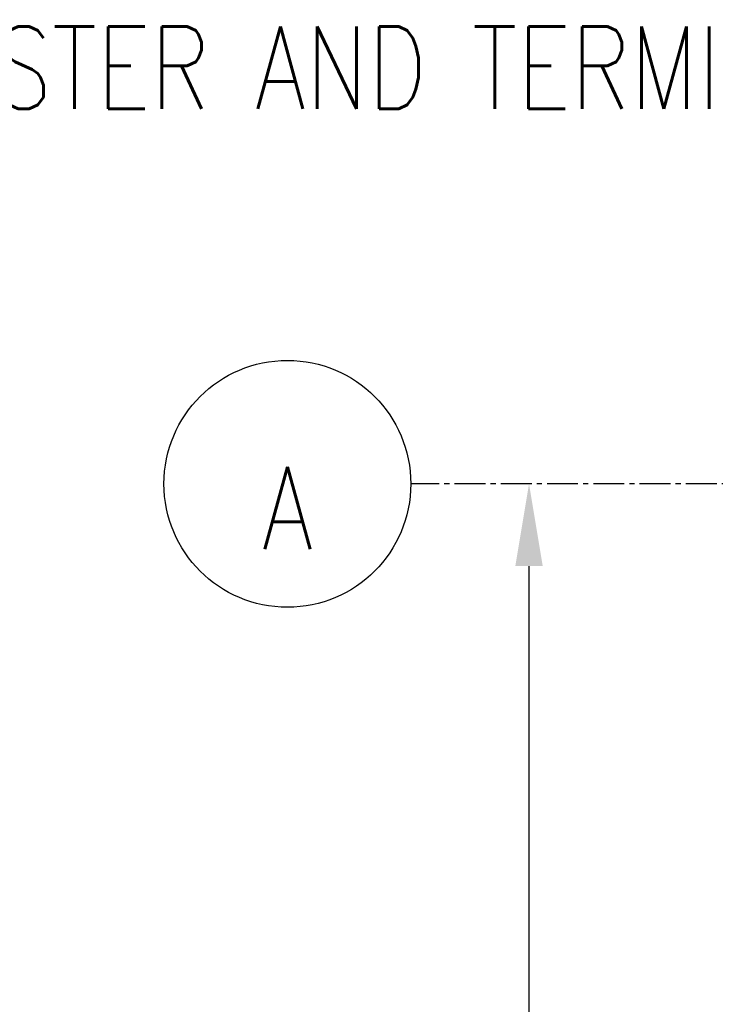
# Model space of a CAD drawing. Header units: inches. Extents: x -95 to 1683, y 766 to 1410.
# Tile 36 of 256: x 304 to 321, y 886 to 910. Entities that reach past the tile are written whole.
import ezdxf
from ezdxf import colors
from ezdxf.entities.mleader import LeaderData, LeaderLine
from ezdxf.math import Vec2, Vec3

# ---------------------------------------------------------------- set-up
doc = ezdxf.new("R2010")
doc.units = ezdxf.units.IN
doc.header["$MEASUREMENT"] = 0
doc.header["$PDMODE"] = 2
doc.header["$PDSIZE"] = 5
doc.linetypes.add('CENTER2', pattern=[1.125, 0.75, -0.125, 0.125, -0.125])
for name, color, linetype in [('S-ANNO-DIMS', 1, 'Continuous'), ('S-ANNO-NOTE', 2, 'Continuous'), ('S-GRID', 1, 'CENTER2'), ('S-GRID-IDEN', 1, 'Continuous')]:
    doc.layers.add(name, color=color, linetype=linetype)
doc.styles.add('Annotative', font='romans.shx', dxfattribs={"width": 0.8, "height": 0.125})
doc.dimstyles.new('Annotative', dxfattribs={"dimscale": 0, "dimtxt": 0.125, "dimasz": 0.125, "dimexe": 0.18, "dimexo": 0.0625, "dimgap": 0.09, "dimtad": 1, "dimdec": 3, "dimzin": 3, "dimdsep": 46, "dimlunit": 4, "dimtxsty": 'Annotative', "dimcen": 0.09, "dimclrt": 2, "dimazin": 2, "dimtfac": 1, "dimtdec": 3, "dimtmove": 1, "dimatfit": 0, "dimfxl": 1, "dimtfill": 1, "dimfrac": 2, "dimtolj": 1, "dimtzin": 0, "dimarcsym": 0})

# ---------------------------------------------------------------- blocks, each defined once
blk = doc.blocks.new('Grid - Circle 3_8_-570341-PILASTER MIDDLE RIGHT PLAN')
at = {"layer": 'S-GRID-IDEN'}
blk.add_circle((0, 0), 0.1875, dxfattribs=at)
blk = doc.blocks.new('*D57')
at = {"layer": 'Defpoints', "color": 0, "transparency": 16777216}
for p in [(316.088, 898.29), (337.527, 898.29), (337.527, 838.29)]:
    blk.add_point(p, dxfattribs=at)
at = {"layer": 'S-ANNO-DIMS', "color": 0, "lineweight": -2, "transparency": 16777216}
for p, q in [((316.088, 840.29), (316.088, 896.29)), ((336.527, 838.29), (313.208, 838.29))]:
    blk.add_line(p, q, dxfattribs=at)
at = {"layer": 'S-ANNO-DIMS', "color": 0, "transparency": 16777216}
for points in [[(315.754, 896.29), (316.421, 896.29), (316.088, 898.29)], [(315.754, 840.29), (316.421, 840.29), (316.088, 838.29)]]:
    blk.add_solid(points, dxfattribs=at)
at = {"layer": 'S-ANNO-DIMS', "color": 2, "lineweight": -3, "transparency": 16777216, "insert": (313.457, 868.29), "char_height": 2, "width": 8.21858, "attachment_point": 5, "rotation": 90, "style": 'Annotative'}
blk.add_mtext('\\A1;5\'-0"', dxfattribs=at)

msp = doc.modelspace()

# ---------------------------------------------------------------- linework, layer by layer
at = {"layer": 'S-GRID', "lineweight": -3}
msp.add_line((337.5272, 898.29), (313.2137, 898.29), dxfattribs=at)

# ---------------------------------------------------------------- block references
at = {"layer": 'S-GRID-IDEN', "lineweight": -3, "xscale": 15.99999999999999, "yscale": 15.99999999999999, "zscale": 15.99999999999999, "rotation": 89.99999999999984}
msp.add_blockref('Grid - Circle 3_8_-570341-PILASTER MIDDLE RIGHT PLAN', (310.2137, 898.29), dxfattribs=at)

# ---------------------------------------------------------------- texts
at = {"layer": 'S-GRID-IDEN', "lineweight": -3, "insert": (310.2149, 897.7022), "char_height": 2, "width": 1.466457, "attachment_point": 5, "line_spacing_factor": 0.981704, "style": 'Annotative'}
msp.add_mtext('\\pxqc,t3.2,6.4,9.6,12.8,16,19.2,22.4,25.6,28.8,32,35.2,38.4,41.6,44.8,48,51.2,54.4,57.6,60.8,64,67.2,70.4,73.6,76.8,80,83.2,86.4,89.6,92.8,96,99.2,102.4;{A}', dxfattribs=at)

# ---------------------------------------------------------------- dimensions: what is measured, and where the dimension line sits
at = {"layer": 'S-ANNO-DIMS', "lineweight": -3}
dim = msp.add_linear_dim(base=(316.0877, 898.29), p1=(337.5272, 838.29), p2=(337.5272, 898.29), angle=90, dimstyle='Annotative', override={"dimpost": '\\X', "dimse2": 1, "dimtfill": 0}, dxfattribs=at)
dim.commit()
dim.dimension.update_dxf_attribs({"geometry": '*D57', "text_midpoint": (313.4572, 868.29)})

# ---------------------------------------------------------------- leaders
at = {"layer": 'S-ANNO-NOTE', "lineweight": -3}
ml = msp.add_multileader_mtext('Standard', dxfattribs=at)
ml.set_content('\\pxt3.2,6.4,9.6,12.8,16,19.2,22.4,25.6,28.8,32,35.2,38.4,41.6,44.8,48,51.2,54.4,57.6,60.8,64,67.2,70.4,73.6,76.8,80,83.2,86.4,89.6,92.8,96,99.2,102.4;{\\C256;SIDEWALL HORIZ REINF, EXTEND INTO PILASTER AND TERMINATE W/ 90 DEGREE HOOK}', color=256, style='Annotative')
ml.set_leader_properties(color=1, linetype='ByLayer', lineweight=-1)
ml.build(insert=Vec2(0, 0))
ml.multileader.update_dxf_attribs({"text_right_attachment_type": 3, "dogleg_length": 0.125, "arrow_head_size": 2, "scale": 16})
ctx = ml.context
ctx.base_point, ctx.scale, ctx.char_height, ctx.arrow_head_size, ctx.landing_gap_size, ctx.plane_origin = Vec3(256.1458, 908.4042), 16, 2, 2, 1.44, Vec3(246.6653, 891.9344)
ctx.right_attachment = 3
notes = []
notes.append((ctx, [(0, (1, 1, 0), (254.1458, 908.4042), (1, 0), 2, [(0, [(246.6653, 891.9344)], 0, [])])]))
ctx.mtext.insert, ctx.mtext.width, ctx.mtext.flow_direction = Vec3(257.5858, 909.4042), 29.495254, 5
for ctx, leaders in notes:
    for number, flags, end, landing, length, lines in leaders:
        leader = LeaderData()
        leader.index, (leader.has_last_leader_line, leader.has_dogleg_vector, leader.attachment_direction) = number, flags
        leader.last_leader_point, leader.dogleg_vector, leader.dogleg_length = Vec3(end), Vec3(landing), length
        for number, points, colour, breaks in lines:
            line = LeaderLine()
            line.index, line.vertices, line.color, line.breaks = number, Vec3.list(points), colors.encode_raw_color(colour), breaks
            leader.lines.append(line)
        ctx.leaders.append(leader)

doc.saveas('drawing.dxf')
